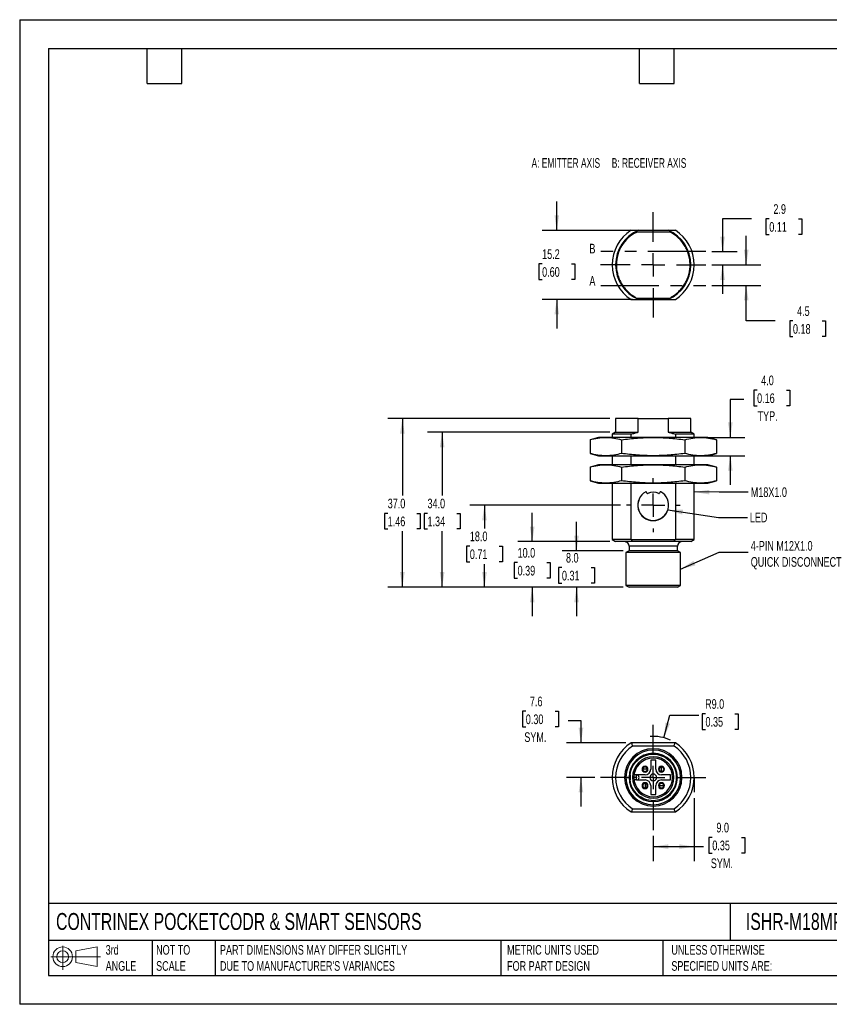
# Model space of a CAD drawing. Header units: millimetres. Extents: x 0 to 279, y 0 to 216.
# Tile 1 of 2: x 0 to 177, y 0 to 216. Entities that reach past the tile are written whole.
import ezdxf

# ---------------------------------------------------------------- set-up
doc = ezdxf.new("R2010")
doc.units = ezdxf.units.MM
doc.linetypes.add('CENTERX2', pattern=[20.32, 12.7, -2.54, 2.54, -2.54])
doc.layers.add('CENTER', color=40, linetype='CENTERX2')
doc.layers.add('DIMENSIONS', color=140, linetype='Continuous', lineweight=25)
doc.layers.add('TEXT', color=140, linetype='Continuous', lineweight=25)
doc.styles.add('SLDTEXTSTYLE0', font='TXT', dxfattribs={"width": 0.65})
doc.styles.add('SLDTEXTSTYLE1', font='TXT', dxfattribs={"width": 0.7})
doc.dimstyles.new('SLDDIMSTYLE0', dxfattribs={"dimtxt": 2.158008, "dimasz": 3.302, "dimexe": 0, "dimexo": 0.0625, "dimgap": 0.539502, "dimtad": 0, "dimtih": 1, "dimtoh": 1, "dimdec": 1, "dimrnd": 1e-09, "dimzin": 4, "dimdsep": 46, "dimtxsty": 'SLDTEXTSTYLE1', "dimsah": 1, "dimcen": 0.09, "dimadec": 0, "dimazin": 1, "dimtfac": 1, "dimtdec": 1, "dimtmove": 0, "dimatfit": 0, "dimfxl": 0, "dimfrac": 2, "dimtolj": 1, "dimtzin": 12, "dimarcsym": 0})
doc.dimstyles.new('SLDDIMSTYLE1', dxfattribs={"dimtxt": 2.158008, "dimasz": 3.302, "dimexe": 0, "dimexo": 0.0625, "dimgap": 0.539502, "dimtad": 0, "dimtih": 1, "dimtoh": 1, "dimdec": 1, "dimrnd": 1e-09, "dimzin": 4, "dimdsep": 46, "dimtxsty": 'SLDTEXTSTYLE1', "dimsah": 1, "dimcen": 0.09, "dimadec": 0, "dimazin": 1, "dimtfac": 1, "dimtdec": 1, "dimtofl": 0, "dimtmove": 0, "dimatfit": 3, "dimfxl": 0, "dimfrac": 2, "dimtolj": 1, "dimtzin": 12, "dimarcsym": 0})
doc.dimstyles.new('SLDDIMSTYLE2', dxfattribs={"dimtxt": 0.18, "dimasz": 3.302, "dimexe": 0, "dimexo": 0.0625, "dimgap": 0, "dimtad": 0, "dimtih": 1, "dimtoh": 1, "dimdec": 0, "dimrnd": 1e-09, "dimzin": 0, "dimdsep": 46, "dimtxsty": 'Standard', "dimsah": 1, "dimcen": 0.09, "dimadec": 0, "dimazin": 0, "dimtfac": 3.302, "dimtdec": 0, "dimtofl": 0, "dimtmove": 0, "dimatfit": 3, "dimfxl": 0, "dimfrac": 2, "dimtolj": 1, "dimtzin": 0, "dimarcsym": 0})
doc.dimstyles.new('SLDDIMSTYLE3', dxfattribs={"dimtxt": 2.158008, "dimasz": 3.302, "dimexe": 0, "dimexo": 0.0625, "dimgap": 0.539502, "dimtad": 0, "dimtih": 1, "dimtoh": 1, "dimdec": 1, "dimrnd": 1e-09, "dimzin": 12, "dimdsep": 46, "dimtxsty": 'SLDTEXTSTYLE1', "dimsah": 1, "dimcen": 0.09, "dimadec": 0, "dimazin": 3, "dimtfac": 1, "dimtdec": 1, "dimtmove": 0, "dimatfit": 0, "dimfxl": 0, "dimfrac": 2, "dimtolj": 1, "dimtzin": 12, "dimarcsym": 0})
doc.dimstyles.new('SLDDIMSTYLE4', dxfattribs={"dimtxt": 2.158008, "dimasz": 3.302, "dimexe": 0, "dimexo": 0.0625, "dimgap": 0.539502, "dimtad": 0, "dimtih": 1, "dimtoh": 1, "dimdec": 1, "dimrnd": 1e-09, "dimzin": 4, "dimdsep": 46, "dimtxsty": 'SLDTEXTSTYLE1', "dimsah": 1, "dimcen": 0, "dimadec": 0, "dimazin": 1, "dimtfac": 1, "dimtdec": 1, "dimtofl": 0, "dimtmove": 0, "dimatfit": 3, "dimfxl": 0, "dimfrac": 2, "dimtolj": 1, "dimtzin": 12, "dimarcsym": 0})

# ---------------------------------------------------------------- blocks, each defined once
blk = doc.blocks.new('Block11')
at = {"color": 7, "linetype": 'Continuous', "lineweight": 18}
for p, q in [((2.59, 5.31), (2.59, 0)), ((5.48, 4.17), (10.18, 5.03)), ((10.18, 5.03), (10.18, 0.73)), ((0, 2.88), (10.87, 2.88)), ((5.48, 1.6), (5.48, 4.17)), ((5.48, 1.6), (10.18, 0.73))]:
    blk.add_line(p, q, dxfattribs=at)
for radius in [2.15, 1.29]:
    blk.add_circle((2.59, 2.88), radius, dxfattribs=at)
blk = doc.blocks.new('Block12')
at = {"color": 7, "linetype": 'Continuous'}
blk.add_blockref('Block11', (0, 0), dxfattribs=at)
blk = doc.blocks.new('_D')
at = {"layer": 'DIMENSIONS'}
for p, q in [((122.08, 99.45), (122.08, 105.8)), ((132.33, 99.45), (118.91, 99.45)), ((118.88, 95.76), (118.15, 95.76)), ((118.15, 95.76), (118.15, 92.33)), ((125.29, 95.76), (126.01, 95.76)), ((126.01, 95.76), (126.01, 92.33)), ((118.15, 92.33), (118.88, 92.33)), ((132.33, 91.45), (118.91, 91.45)), ((122.08, 91.45), (122.08, 85.1)), ((126.01, 92.33), (125.29, 92.33))]:
    blk.add_line(p, q, dxfattribs=at)
for points in [[(122.08, 99.45), (122.59, 102.76), (121.57, 102.76)], [(122.08, 91.45), (121.57, 88.15), (122.59, 88.15)]]:
    blk.add_solid(points, dxfattribs=at)
at = {"layer": 'DIMENSIONS', "char_height": 2.117, "attachment_point": 1, "style": 'SLDTEXTSTYLE1'}
for s, insert in [('8.0', (119.77, 98.97)), ('0.31', (118.88, 95.06))]:
    blk.add_mtext(s, dxfattribs=dict(at, insert=insert))
blk = doc.blocks.new('_D_1')
at = {"layer": 'DIMENSIONS'}
for p, q in [((112.37, 101.45), (112.37, 107.8)), ((129.38, 101.45), (109.2, 101.45)), ((109.16, 96.85), (108.44, 96.85)), ((108.44, 96.85), (108.44, 93.42)), ((115.58, 96.85), (116.3, 96.85)), ((116.3, 96.85), (116.3, 93.42)), ((108.44, 93.42), (109.16, 93.42)), ((116.3, 93.42), (115.58, 93.42)), ((132.33, 91.45), (109.2, 91.45)), ((112.37, 91.45), (112.37, 85.1))]:
    blk.add_line(p, q, dxfattribs=at)
for points in [[(112.37, 101.45), (112.88, 104.76), (111.86, 104.76)], [(112.37, 91.45), (111.86, 88.15), (112.88, 88.15)]]:
    blk.add_solid(points, dxfattribs=at)
at = {"layer": 'DIMENSIONS', "char_height": 2.117, "attachment_point": 1, "style": 'SLDTEXTSTYLE1'}
for s, insert in [('10.0', (109.16, 100.06)), ('0.39', (109.16, 96.15))]:
    blk.add_mtext(s, dxfattribs=dict(at, insert=insert))
blk = doc.blocks.new('_D_2')
at = {"layer": 'DIMENSIONS'}
for p, q in [((131.73, 109.45), (98.72, 109.45)), ((101.9, 109.45), (101.9, 104.37)), ((98.69, 100.45), (97.96, 100.45)), ((97.96, 100.45), (97.96, 97.02)), ((105.1, 100.45), (105.83, 100.45)), ((105.83, 100.45), (105.83, 97.02)), ((97.96, 97.02), (98.69, 97.02)), ((101.9, 91.45), (101.9, 96.54)), ((105.83, 97.02), (105.1, 97.02)), ((132.33, 91.45), (98.72, 91.45))]:
    blk.add_line(p, q, dxfattribs=at)
for points in [[(101.9, 109.45), (101.39, 106.15), (102.4, 106.15)], [(101.9, 91.45), (102.4, 94.76), (101.39, 94.76)]]:
    blk.add_solid(points, dxfattribs=at)
at = {"layer": 'DIMENSIONS', "char_height": 2.117, "attachment_point": 1, "style": 'SLDTEXTSTYLE1'}
for s, insert in [('18.0', (98.69, 103.67)), ('0.71', (98.69, 99.75))]:
    blk.add_mtext(s, dxfattribs=dict(at, insert=insert))
blk = doc.blocks.new('_D_3')
at = {"layer": 'DIMENSIONS'}
for p, q in [((129.38, 125.45), (89.44, 125.45)), ((92.62, 125.45), (92.62, 111.57)), ((89.41, 107.66), (88.69, 107.66)), ((88.69, 107.66), (88.69, 104.23)), ((95.83, 107.66), (96.55, 107.66)), ((96.55, 107.66), (96.55, 104.23)), ((88.69, 104.23), (89.41, 104.23)), ((92.62, 91.45), (92.62, 103.74)), ((96.55, 104.23), (95.83, 104.23)), ((132.33, 91.45), (89.44, 91.45))]:
    blk.add_line(p, q, dxfattribs=at)
for points in [[(92.62, 125.45), (92.11, 122.15), (93.13, 122.15)], [(92.62, 91.45), (93.13, 94.76), (92.11, 94.76)]]:
    blk.add_solid(points, dxfattribs=at)
at = {"layer": 'DIMENSIONS', "char_height": 2.117, "attachment_point": 1, "style": 'SLDTEXTSTYLE1'}
for s, insert in [('34.0', (89.41, 110.87)), ('1.34', (89.41, 106.95))]:
    blk.add_mtext(s, dxfattribs=dict(at, insert=insert))
blk = doc.blocks.new('_D_4')
at = {"layer": 'DIMENSIONS'}
for p, q in [((129.38, 128.45), (80.72, 128.45)), ((83.9, 128.45), (83.9, 111.57)), ((80.69, 107.66), (79.96, 107.66)), ((79.96, 107.66), (79.96, 104.23)), ((87.1, 107.66), (87.83, 107.66)), ((87.83, 107.66), (87.83, 104.23)), ((79.96, 104.23), (80.69, 104.23)), ((83.9, 91.45), (83.9, 103.74)), ((87.83, 104.23), (87.1, 104.23)), ((132.33, 91.45), (80.72, 91.45))]:
    blk.add_line(p, q, dxfattribs=at)
for points in [[(83.9, 128.45), (83.39, 125.15), (84.4, 125.15)], [(83.9, 91.45), (84.4, 94.76), (83.39, 94.76)]]:
    blk.add_solid(points, dxfattribs=at)
at = {"layer": 'DIMENSIONS', "char_height": 2.117, "attachment_point": 1, "style": 'SLDTEXTSTYLE1'}
for s, insert in [('37.0', (80.69, 110.87)), ('1.46', (80.69, 106.95))]:
    blk.add_mtext(s, dxfattribs=dict(at, insert=insert))
blk = doc.blocks.new('_D_5')
at = {"layer": 'DIMENSIONS'}
for p, q in [((161.67, 134.67), (160.95, 134.67)), ((160.95, 134.67), (160.95, 131.24)), ((168.08, 134.67), (168.81, 134.67)), ((168.81, 134.67), (168.81, 131.24)), ((158.77, 132.65), (155.8, 132.65)), ((155.8, 132.65), (155.8, 124.29)), ((160.95, 131.24), (161.67, 131.24)), ((168.81, 131.24), (168.08, 131.24)), ((150.56, 124.29), (158.98, 124.29)), ((150.56, 120.29), (158.98, 120.29)), ((155.8, 120.29), (155.8, 113.94))]:
    blk.add_line(p, q, dxfattribs=at)
for points in [[(155.8, 124.29), (156.31, 127.6), (155.29, 127.6)], [(155.8, 120.29), (155.29, 116.99), (156.31, 116.99)]]:
    blk.add_solid(points, dxfattribs=at)
at = {"layer": 'DIMENSIONS', "char_height": 2.117, "attachment_point": 1, "style": 'SLDTEXTSTYLE1'}
for s, insert in [('4.0', (162.57, 137.88)), ('0.16', (161.67, 133.97)), ('TYP.', (161.77, 130.05))]:
    blk.add_mtext(s, dxfattribs=dict(at, insert=insert))
blk = doc.blocks.new('SW_CENTERMARKSYMBOL_0')
at = {"layer": 'CENTER', "color": 0}
for p, q in [((0, 5.08), (0, 5.895)), ((0, 0), (0, 2.54)), ((-5.08, 0), (-5.895, 0)), ((0, 0), (-2.54, 0)), ((0, 0), (0, -2.54)), ((0, 0), (2.54, 0)), ((5.08, 0), (5.895, 0)), ((0, -5.08), (0, -5.895))]:
    blk.add_line(p, q, dxfattribs=at)
blk = doc.blocks.new('_D_6')
at = {"layer": 'DIMENSIONS'}
for p, q in [((147.9, 45.22), (147.9, 31.41)), ((138.9, 36.94), (138.9, 31.41)), ((138.9, 34.58), (147.9, 34.58)), ((147.9, 34.58), (149.92, 34.58)), ((151.85, 36.6), (151.12, 36.6)), ((151.12, 36.6), (151.12, 33.17)), ((158.26, 36.6), (158.99, 36.6)), ((158.99, 36.6), (158.99, 33.17)), ((151.12, 33.17), (151.85, 33.17)), ((158.99, 33.17), (158.26, 33.17))]:
    blk.add_line(p, q, dxfattribs=at)
for points in [[(138.9, 34.58), (142.2, 34.07), (142.2, 35.09)], [(147.9, 34.58), (144.59, 35.09), (144.59, 34.07)]]:
    blk.add_solid(points, dxfattribs=at)
at = {"layer": 'DIMENSIONS', "char_height": 2.117, "attachment_point": 1, "style": 'SLDTEXTSTYLE1'}
for s, insert in [('9.0', (152.75, 39.81)), ('0.35', (151.85, 35.9)), ('SYM.', (151.52, 31.99))]:
    blk.add_mtext(s, dxfattribs=dict(at, insert=insert))
blk = doc.blocks.new('_D_7')
at = {"layer": 'DIMENSIONS'}
for p, q in [((110.96, 64.26), (110.24, 64.26)), ((110.24, 64.26), (110.24, 60.83)), ((117.38, 64.26), (118.1, 64.26)), ((118.1, 64.26), (118.1, 60.83)), ((110.24, 60.83), (110.96, 60.83)), ((118.1, 60.83), (117.38, 60.83)), ((120.27, 62.24), (123.05, 62.24)), ((123.05, 62.24), (123.05, 57.33)), ((132.86, 57.33), (119.88, 57.33)), ((126.09, 49.75), (119.88, 49.75)), ((123.05, 49.75), (123.05, 43.4))]:
    blk.add_line(p, q, dxfattribs=at)
for points in [[(123.05, 57.33), (123.56, 60.63), (122.54, 60.63)], [(123.05, 49.75), (122.54, 46.45), (123.56, 46.45)]]:
    blk.add_solid(points, dxfattribs=at)
at = {"layer": 'DIMENSIONS', "char_height": 2.117, "attachment_point": 1, "style": 'SLDTEXTSTYLE1'}
for s, insert in [('7.6', (111.86, 67.47)), ('0.30', (110.96, 63.56)), ('SYM.', (110.63, 59.65))]:
    blk.add_mtext(s, dxfattribs=dict(at, insert=insert))
blk = doc.blocks.new('_D_8')
at = {"layer": 'DIMENSIONS'}
for p, q in [((141.23, 58.45), (142.55, 63.39)), ((142.55, 63.39), (148.9, 63.39)), ((150.35, 63.7), (149.63, 63.7)), ((149.63, 63.7), (149.63, 60.27)), ((156.76, 63.7), (157.49, 63.7)), ((157.49, 63.7), (157.49, 60.27)), ((149.63, 60.27), (150.35, 60.27)), ((157.49, 60.27), (156.76, 60.27))]:
    blk.add_line(p, q, dxfattribs=at)
blk.add_arc((138.9, 49.75), 9, 65.3486, 94.4317, dxfattribs=at)
blk.add_solid([(141.23, 58.45), (142.57, 61.5), (141.59, 61.77)], dxfattribs=at)
at = {"layer": 'DIMENSIONS', "char_height": 2.117, "attachment_point": 1, "style": 'SLDTEXTSTYLE1'}
for s, insert in [('R9.0', (150.27, 66.91)), ('0.35', (150.35, 63))]:
    blk.add_mtext(s, dxfattribs=dict(at, insert=insert))
blk = doc.blocks.new('SW_CENTERMARKSYMBOL_1')
at = {"layer": 'CENTER', "color": 0}
for p, q in [((0, 5.08), (0, 11.54)), ((0, 0), (0, 2.54)), ((-5.08, 0), (-11.54, 0)), ((0, 0), (-2.54, 0)), ((0, 0), (0, -2.54)), ((0, 0), (2.54, 0)), ((5.08, 0), (11.54, 0)), ((0, -5.08), (0, -11.54))]:
    blk.add_line(p, q, dxfattribs=at)
blk = doc.blocks.new('_D_9')
at = {"layer": 'DIMENSIONS'}
for p, q in [((160.45, 172.22), (154.1, 172.22)), ((154.1, 172.22), (154.1, 165.04)), ((164.34, 172.22), (163.62, 172.22)), ((163.62, 172.22), (163.62, 168.79)), ((170.75, 172.22), (171.48, 172.22)), ((171.48, 172.22), (171.48, 168.79)), ((163.62, 168.79), (164.34, 168.79)), ((171.48, 168.79), (170.75, 168.79)), ((151.72, 165.04), (157.28, 165.04)), ((151.71, 162.14), (157.28, 162.14)), ((154.1, 162.14), (154.1, 155.79))]:
    blk.add_line(p, q, dxfattribs=at)
for points in [[(154.1, 165.04), (154.61, 168.34), (153.59, 168.34)], [(154.1, 162.14), (153.59, 158.84), (154.61, 158.84)]]:
    blk.add_solid(points, dxfattribs=at)
at = {"layer": 'DIMENSIONS', "char_height": 2.117, "attachment_point": 1, "style": 'SLDTEXTSTYLE1'}
for s, insert in [('2.9', (165.24, 175.44)), ('0.11', (164.34, 171.52))]:
    blk.add_mtext(s, dxfattribs=dict(at, insert=insert))
blk = doc.blocks.new('_D_10')
at = {"layer": 'DIMENSIONS'}
for p, q in [((159.29, 162.14), (159.29, 168.49)), ((151.71, 162.14), (162.47, 162.14)), ((151.72, 157.64), (162.47, 157.64)), ((159.29, 149.85), (159.29, 157.64)), ((165.64, 149.85), (159.29, 149.85)), ((169.53, 149.85), (168.81, 149.85)), ((168.81, 149.85), (168.81, 146.42)), ((175.94, 149.85), (176.67, 149.85)), ((176.67, 149.85), (176.67, 146.42)), ((168.81, 146.42), (169.53, 146.42)), ((176.67, 146.42), (175.94, 146.42))]:
    blk.add_line(p, q, dxfattribs=at)
for points in [[(159.29, 162.14), (159.8, 165.44), (158.78, 165.44)], [(159.29, 157.64), (158.78, 154.34), (159.8, 154.34)]]:
    blk.add_solid(points, dxfattribs=at)
at = {"layer": 'DIMENSIONS', "char_height": 2.117, "attachment_point": 1, "style": 'SLDTEXTSTYLE1'}
for s, insert in [('4.5', (170.43, 153.06)), ('0.18', (169.53, 149.15))]:
    blk.add_mtext(s, dxfattribs=dict(at, insert=insert))
blk = doc.blocks.new('_D_11')
at = {"layer": 'DIMENSIONS'}
for p, q in [((117.75, 169.71), (117.75, 176.06)), ((134.36, 169.71), (114.57, 169.71)), ((114.54, 162.34), (113.82, 162.34)), ((113.82, 162.34), (113.82, 158.91)), ((120.95, 162.34), (121.68, 162.34)), ((121.68, 162.34), (121.68, 158.91)), ((113.82, 158.91), (114.54, 158.91)), ((121.68, 158.91), (120.95, 158.91)), ((134.36, 154.56), (114.57, 154.56)), ((117.75, 154.56), (117.75, 148.21))]:
    blk.add_line(p, q, dxfattribs=at)
for points in [[(117.75, 169.71), (118.26, 173.02), (117.24, 173.02)], [(117.75, 154.56), (117.24, 151.26), (118.26, 151.26)]]:
    blk.add_solid(points, dxfattribs=at)
at = {"layer": 'DIMENSIONS', "char_height": 2.117, "attachment_point": 1, "style": 'SLDTEXTSTYLE1'}
for s, insert in [('15.2', (114.54, 165.56)), ('0.60', (114.54, 161.64))]:
    blk.add_mtext(s, dxfattribs=dict(at, insert=insert))
blk = doc.blocks.new('SW_CENTERMARKSYMBOL_2')
at = {"layer": 'CENTER', "color": 0}
for p, q in [((0, 5.08), (0, 11.54)), ((0, 0), (0, 2.54)), ((-5.08, 0), (-11.54, 0)), ((0, 0), (-2.54, 0)), ((0, 0), (0, -2.54)), ((0, 0), (2.54, 0)), ((5.08, 0), (11.54, 0)), ((0, -5.08), (0, -11.54))]:
    blk.add_line(p, q, dxfattribs=at)

msp = doc.modelspace()

# ---------------------------------------------------------------- linework, layer by layer
at = {"color": 7, "linetype": 'Continuous'}
for p, q in [((0, 215.9), (0, 0)), ((0, 215.9), (279.4, 215.9)), ((279.4, 0), (0, 0))]:
    msp.add_line(p, q, dxfattribs=at)
for p, q in [((142.59, 169.33), (135.22, 169.33)), ((142.16, 169.71), (135.63, 169.71)), ((135.26, 154.84), (142.53, 154.84)), ((135.63, 154.56), (142.16, 154.56)), ((130.65, 128.45), (130.65, 125.45)), ((135.63, 128.45), (130.65, 128.45)), ((135.63, 125.45), (135.63, 128.45)), ((135.63, 128.45), (142.16, 128.45)), ((142.16, 128.45), (142.16, 125.45)), ((147.15, 128.45), (142.16, 128.45)), ((147.15, 125.45), (147.15, 128.45)), ((130.65, 125.45), (129.9, 125.02)), ((130.65, 125.45), (135.63, 125.45)), ((142.16, 125.45), (147.15, 125.45)), ((147.9, 125.02), (147.15, 125.45)), ((126.9, 124.29), (125.04, 123.8)), ((125.04, 123.8), (125.04, 120.79)), ((128.5, 124.29), (126.9, 124.29)), ((138.9, 124.29), (128.5, 124.29)), ((129.9, 125.02), (129.9, 124.29)), ((134.04, 125.02), (129.9, 125.02)), ((131.97, 123.8), (131.97, 120.79)), ((134.04, 124.29), (134.04, 125.02)), ((149.29, 124.29), (138.9, 124.29)), ((143.76, 125.02), (143.76, 124.29)), ((147.9, 125.02), (143.76, 125.02)), ((145.82, 123.8), (145.82, 120.79)), ((147.9, 124.29), (147.9, 125.02)), ((150.9, 124.29), (149.29, 124.29)), ((152.75, 123.8), (150.9, 124.29)), ((152.75, 123.8), (152.75, 120.79)), ((125.04, 120.79), (126.9, 120.29)), ((126.9, 120.29), (128.5, 120.29)), ((128.5, 120.29), (138.9, 120.29)), ((129.9, 120.29), (129.9, 118.29)), ((134.04, 118.29), (134.04, 120.29)), ((136.4, 120.29), (136.4, 120.25)), ((136.4, 120.25), (141.4, 120.25)), ((138.9, 120.29), (149.29, 120.29)), ((141.4, 120.25), (141.4, 120.29)), ((143.76, 120.29), (143.76, 118.29)), ((147.9, 118.29), (147.9, 120.29)), ((149.29, 120.29), (150.9, 120.29)), ((150.9, 120.29), (152.75, 120.79)), ((126.9, 118.29), (125.04, 117.8)), ((125.04, 117.8), (125.04, 114.79)), ((128.5, 118.29), (126.9, 118.29)), ((138.9, 118.29), (128.5, 118.29)), ((131.97, 117.8), (131.97, 114.79)), ((149.29, 118.29), (138.9, 118.29)), ((145.82, 117.8), (145.82, 114.79)), ((150.9, 118.29), (149.29, 118.29)), ((152.75, 117.8), (150.9, 118.29)), ((152.75, 117.8), (152.75, 114.79)), ((125.04, 114.79), (126.9, 114.29)), ((150.9, 114.29), (152.75, 114.79)), ((126.9, 114.29), (128.5, 114.29)), ((128.5, 114.29), (138.9, 114.29)), ((129.9, 114.29), (129.9, 101.89)), ((134.04, 101.89), (134.04, 114.29)), ((137.52, 112.06), (137.37, 112.35)), ((137.53, 112.07), (137.38, 112.36)), ((138.9, 114.29), (149.29, 114.29)), ((140.41, 112.36), (140.26, 112.07)), ((140.42, 112.35), (140.27, 112.06)), ((143.76, 114.29), (143.76, 101.89)), ((147.9, 101.89), (147.9, 114.29)), ((149.29, 114.29), (150.9, 114.29)), ((129.9, 101.89), (130.65, 101.45)), ((134.04, 101.89), (129.9, 101.89)), ((143.66, 101.86), (134.13, 101.86)), ((147.9, 101.89), (143.76, 101.89)), ((147.15, 101.45), (147.9, 101.89)), ((134.34, 101.45), (130.65, 101.45)), ((133.6, 99.45), (132.9, 99.05)), ((144.2, 100.45), (133.6, 100.45)), ((133.6, 100.45), (133.6, 99.45)), ((144.2, 99.45), (133.6, 99.45)), ((143.46, 101.45), (134.34, 101.45)), ((147.15, 101.45), (143.46, 101.45)), ((144.2, 99.45), (144.2, 100.45)), ((144.9, 99.05), (144.2, 99.45)), ((144.9, 99.05), (132.9, 99.05)), ((132.9, 99.05), (132.9, 91.86)), ((144.9, 91.86), (144.9, 99.05)), ((144.9, 91.86), (132.9, 91.86)), ((132.9, 91.86), (133.6, 91.45)), ((144.2, 91.45), (133.6, 91.45)), ((144.2, 91.45), (144.9, 91.86)), ((143.66, 57.33), (134.13, 57.33)), ((143.46, 56.63), (134.34, 56.63)), ((139.45, 53.5), (138.35, 53.5)), ((138.35, 53.5), (138.35, 51.55)), ((139.45, 51.55), (139.45, 53.5)), ((140.7, 51.05), (140.7, 52.05)), ((132.9, 49.75), (132.6, 49.75)), ((132.9, 49.75), (133.6, 49.75)), ((133.88, 49.2), (133.88, 50.31)), ((134.65, 49.75), (134.35, 49.75)), ((134.65, 49.8), (135.25, 49.8)), ((135.25, 49.7), (134.65, 49.7)), ((135.25, 50.3), (134.68, 50.3)), ((135.25, 49.8), (135.25, 50.3)), ((137.1, 50.3), (135.25, 50.3)), ((135.25, 49.2), (135.25, 49.7)), ((137.6, 51.55), (136.6, 51.55)), ((142.65, 50.3), (140.7, 50.3)), ((142.65, 49.2), (142.65, 50.3)), ((143.45, 49.75), (143.15, 49.75)), ((143.92, 50.31), (143.92, 49.2)), ((144.2, 49.75), (144.9, 49.75)), ((145.2, 49.75), (144.9, 49.75)), ((135.25, 49.2), (134.68, 49.2)), ((135.25, 49.2), (137.1, 49.2)), ((137.1, 48.45), (137.1, 47.45)), ((138.35, 47.95), (138.35, 46)), ((139.45, 46), (139.45, 47.95)), ((140.2, 47.95), (141.2, 47.95)), ((140.7, 49.2), (142.65, 49.2)), ((138.35, 46), (139.45, 46)), ((134.13, 42.18), (143.66, 42.18)), ((134.34, 42.88), (143.46, 42.88))]:
    msp.add_line(p, q)
for centre, radius, start, end in [((138.9, 162.14), 9, 122.6835, 237.3165), ((138.9, 162.14), 8.25, 113.3383, 246.6617), ((138.9, 162.14), 8.25, 293.3383, 66.6617), ((138.9, 162.14), 9, 302.6835, 57.3165), ((138.9, 109.45), 3.38, 119.2498, 60.7502), ((138.9, 109.45), 3.36, 119.2498, 60.7502), ((137.3, 112.31), 0.1, 27.5, 119.2498), ((137.3, 112.31), 0.08, 27.5, 119.2498), ((138.9, 109.45), 2.85, 64.4426, 115.5574), ((138.9, 109.45), 2.83, 64.4426, 115.5574), ((140.5, 112.31), 0.1, 60.7502, 152.5), ((140.5, 112.31), 0.08, 60.7502, 152.5), ((137.62, 112.12), 0.12, 207.5, 295.5574), ((137.62, 112.12), 0.1, 207.5, 295.5574), ((140.17, 112.12), 0.12, 244.4426, 332.5), ((140.17, 112.12), 0.1, 244.4426, 332.5), ((132.6, 100.45), 1, 0, 90), ((145.2, 100.45), 1, 90, 180), ((138.9, 49.75), 9, 122.6835, 237.3165), ((138.9, 49.75), 8.25, 123.5573, 236.4427), ((138.9, 49.75), 8.25, 303.5573, 56.4427), ((138.9, 49.75), 9, 302.6835, 57.3165), ((138.9, 49.75), 6.3, 360, 180), ((138.9, 49.75), 6, 0, 180), ((138.9, 49.75), 5.3, 0, 180), ((138.9, 49.75), 4.55, 0, 180), ((138.9, 49.75), 4.25, 0, 180), ((137.1, 51.55), 0.5, 360, 180), ((140.7, 51.55), 0.5, 90, 270), ((140.7, 51.55), 0.5, 270, 90), ((138.9, 49.75), 6.3, 180, 360), ((138.9, 49.75), 6, 180, 0), ((138.9, 49.75), 5.3, 180, 0), ((138.9, 49.75), 4.55, 180, 0), ((138.9, 49.75), 4.25, 180, 0), ((135.25, 49.75), 0.55, 270, 90), ((135.25, 49.75), 0.05, 270, 90), ((137.1, 51.55), 0.5, 180, 360), ((137.1, 51.55), 1.25, 270, 0), ((138.9, 49.75), 0.75, 0, 180), ((138.9, 49.75), 0.75, 180, 0), ((140.7, 51.55), 1.25, 180, 270), ((137.1, 47.95), 0.5, 90, 270), ((137.1, 47.95), 1.25, 0, 90), ((137.1, 47.95), 0.5, 270, 90), ((140.7, 47.95), 1.25, 90, 180), ((140.7, 47.95), 0.5, 360, 180), ((140.7, 47.95), 0.5, 180, 360)]:
    msp.add_arc(centre, radius, start, end)
for points, knots in [([(135.22, 169.27), (134.55, 168.99), (133.95, 168.57), (132.87, 167.57), (132.4, 167), (131.63, 165.75), (131.33, 165.08), (130.93, 163.66), (130.82, 162.94), (130.81, 161.83), (130.83, 161.47), (130.93, 160.74), (131, 160.38), (131.19, 159.67), (131.31, 159.32), (131.6, 158.65), (131.76, 158.32), (132.14, 157.69), (132.35, 157.39), (132.8, 156.82), (133.05, 156.55), (133.58, 156.04), (133.87, 155.8), (134.46, 155.37), (134.77, 155.18), (135.09, 155.01)], [0, 0, 0, 0, 0.125, 0.125, 0.25, 0.25, 0.375, 0.375, 0.5, 0.5, 0.5625, 0.5625, 0.625, 0.625, 0.6875, 0.6875, 0.75, 0.75, 0.8125, 0.8125, 0.875, 0.875, 0.9375, 0.9375, 1, 1, 1, 1]), ([(135.63, 169.71), (135.5, 169.71), (135.23, 169.71), (134.84, 169.71), (134.44, 169.71), (134.17, 169.71), (134.04, 169.71)], [0, 0, 0, 0, 0.243607, 0.491074, 0.74302, 1, 1, 1, 1]), ([(143.76, 169.71), (143.62, 169.71), (143.35, 169.71), (142.95, 169.71), (142.56, 169.71), (142.29, 169.71), (142.16, 169.71)], [0, 0, 0, 0, 0.2569802, 0.5089263, 0.7563926, 1, 1, 1, 1]), ([(142.7, 155.01), (143.02, 155.18), (143.33, 155.37), (143.93, 155.8), (144.21, 156.04), (144.74, 156.55), (144.99, 156.82), (145.44, 157.39), (145.65, 157.69), (146.03, 158.32), (146.19, 158.65), (146.48, 159.32), (146.6, 159.67), (146.79, 160.38), (146.86, 160.74), (146.96, 161.47), (146.98, 161.83), (146.97, 162.57), (146.95, 162.93), (146.84, 163.66), (146.76, 164.02), (146.56, 164.73), (146.44, 165.07), (146.14, 165.74), (145.97, 166.06), (145.39, 167), (144.93, 167.57), (143.84, 168.57), (143.24, 168.99), (142.59, 169.33)], [0, 0, 0, 0, 0.0625, 0.0625, 0.125, 0.125, 0.1875, 0.1875, 0.25, 0.25, 0.3125, 0.3125, 0.375, 0.375, 0.4375, 0.4375, 0.5, 0.5, 0.5625, 0.5625, 0.625, 0.625, 0.6875, 0.6875, 0.75, 0.75, 0.875, 0.875, 1, 1, 1, 1]), ([(134.04, 154.56), (134.17, 154.56), (134.44, 154.56), (134.84, 154.56), (135.23, 154.56), (135.5, 154.56), (135.63, 154.56)], [0, 0, 0, 0, 0.25698, 0.508926, 0.756393, 1, 1, 1, 1]), ([(142.16, 154.56), (142.29, 154.56), (142.56, 154.56), (142.95, 154.56), (143.35, 154.56), (143.62, 154.56), (143.76, 154.56)], [0, 0, 0, 0, 0.243607, 0.491074, 0.74302, 1, 1, 1, 1]), ([(134.04, 125.02), (134.17, 125.06), (134.44, 125.14), (134.84, 125.26), (135.23, 125.36), (135.5, 125.42), (135.63, 125.45)], [0, 0, 0, 0, 0.25698, 0.508926, 0.756393, 1, 1, 1, 1]), ([(142.16, 125.45), (142.29, 125.42), (142.56, 125.36), (142.95, 125.26), (143.35, 125.14), (143.62, 125.06), (143.76, 125.02)], [0, 0, 0, 0, 0.243607, 0.491074, 0.74302, 1, 1, 1, 1]), ([(125.04, 123.8), (125.61, 123.95), (126.19, 124.08), (127.34, 124.25), (127.92, 124.29), (128.5, 124.29)], [0, 0, 0, 0, 0.5, 0.5, 1, 1, 1, 1]), ([(128.5, 124.29), (129.08, 124.29), (129.66, 124.25), (130.82, 124.08), (131.39, 123.95), (131.97, 123.8)], [0, 0, 0, 0, 0.5, 0.5, 1, 1, 1, 1]), ([(131.97, 123.8), (133.12, 123.95), (134.27, 124.08), (136.58, 124.25), (137.74, 124.29), (138.9, 124.29)], [0, 0, 0, 0, 0.5, 0.5, 1, 1, 1, 1]), ([(138.9, 124.29), (140.06, 124.29), (141.21, 124.25), (143.52, 124.08), (144.67, 123.95), (145.82, 123.8)], [0, 0, 0, 0, 0.5, 0.5, 1, 1, 1, 1]), ([(145.82, 123.8), (146.4, 123.95), (146.97, 124.08), (148.13, 124.25), (148.71, 124.29), (149.29, 124.29)], [0, 0, 0, 0, 0.5, 0.5, 1, 1, 1, 1]), ([(149.29, 124.29), (149.87, 124.29), (150.45, 124.25), (151.6, 124.08), (152.18, 123.95), (152.75, 123.8)], [0, 0, 0, 0, 0.5, 0.5, 1, 1, 1, 1]), ([(128.5, 120.29), (127.92, 120.29), (127.34, 120.34), (126.19, 120.51), (125.61, 120.64), (125.04, 120.79)], [0, 0, 0, 0, 0.5, 0.5, 1, 1, 1, 1]), ([(131.97, 120.79), (131.39, 120.64), (130.82, 120.51), (129.66, 120.34), (129.08, 120.29), (128.5, 120.29)], [0, 0, 0, 0, 0.5, 0.5, 1, 1, 1, 1]), ([(138.9, 120.29), (137.74, 120.29), (136.58, 120.34), (134.27, 120.51), (133.12, 120.64), (131.97, 120.79)], [0, 0, 0, 0, 0.5, 0.5, 1, 1, 1, 1]), ([(145.82, 120.79), (144.67, 120.64), (143.52, 120.51), (141.21, 120.34), (140.06, 120.29), (138.9, 120.29)], [0, 0, 0, 0, 0.5, 0.5, 1, 1, 1, 1]), ([(149.29, 120.29), (148.71, 120.29), (148.13, 120.34), (146.97, 120.51), (146.4, 120.64), (145.82, 120.79)], [0, 0, 0, 0, 0.5, 0.5, 1, 1, 1, 1]), ([(152.75, 120.79), (152.18, 120.64), (151.6, 120.51), (150.45, 120.34), (149.87, 120.29), (149.29, 120.29)], [0, 0, 0, 0, 0.5, 0.5, 1, 1, 1, 1]), ([(125.04, 117.8), (125.61, 117.95), (126.19, 118.08), (127.34, 118.25), (127.92, 118.29), (128.5, 118.29)], [0, 0, 0, 0, 0.5, 0.5, 1, 1, 1, 1]), ([(128.5, 118.29), (129.08, 118.29), (129.66, 118.25), (130.82, 118.08), (131.39, 117.95), (131.97, 117.8)], [0, 0, 0, 0, 0.5, 0.5, 1, 1, 1, 1]), ([(131.97, 117.8), (133.12, 117.95), (134.27, 118.08), (136.58, 118.25), (137.74, 118.29), (138.9, 118.29)], [0, 0, 0, 0, 0.5, 0.5, 1, 1, 1, 1]), ([(138.9, 118.29), (140.06, 118.29), (141.21, 118.25), (143.52, 118.08), (144.67, 117.95), (145.82, 117.8)], [0, 0, 0, 0, 0.5, 0.5, 1, 1, 1, 1]), ([(145.82, 117.8), (146.4, 117.95), (146.97, 118.08), (148.13, 118.25), (148.71, 118.29), (149.29, 118.29)], [0, 0, 0, 0, 0.5, 0.5, 1, 1, 1, 1]), ([(149.29, 118.29), (149.87, 118.29), (150.45, 118.25), (151.6, 118.08), (152.18, 117.95), (152.75, 117.8)], [0, 0, 0, 0, 0.5, 0.5, 1, 1, 1, 1]), ([(128.5, 114.29), (127.92, 114.29), (127.34, 114.34), (126.19, 114.51), (125.61, 114.64), (125.04, 114.79)], [0, 0, 0, 0, 0.5, 0.5, 1, 1, 1, 1]), ([(131.97, 114.79), (131.39, 114.64), (130.82, 114.51), (129.66, 114.34), (129.08, 114.29), (128.5, 114.29)], [0, 0, 0, 0, 0.5, 0.5, 1, 1, 1, 1]), ([(138.9, 114.29), (137.74, 114.29), (136.58, 114.34), (134.27, 114.51), (133.12, 114.64), (131.97, 114.79)], [0, 0, 0, 0, 0.5, 0.5, 1, 1, 1, 1]), ([(145.82, 114.79), (144.67, 114.64), (143.52, 114.51), (141.21, 114.34), (140.06, 114.29), (138.9, 114.29)], [0, 0, 0, 0, 0.5, 0.5, 1, 1, 1, 1]), ([(149.29, 114.29), (148.71, 114.29), (148.13, 114.34), (146.97, 114.51), (146.4, 114.64), (145.82, 114.79)], [0, 0, 0, 0, 0.5, 0.5, 1, 1, 1, 1]), ([(152.75, 114.79), (152.18, 114.64), (151.6, 114.51), (150.45, 114.34), (149.87, 114.29), (149.29, 114.29)], [0, 0, 0, 0, 0.5, 0.5, 1, 1, 1, 1]), ([(133.85, 50.31), (133.89, 50.93), (134.08, 51.53), (134.64, 52.64), (135.03, 53.14), (135.95, 53.97), (136.49, 54.29), (137.65, 54.74), (138.27, 54.85), (139.52, 54.85), (140.14, 54.74), (141.3, 54.29), (141.84, 53.97), (142.76, 53.14), (143.15, 52.64), (143.72, 51.53), (143.9, 50.93), (143.94, 50.31)], [0, 0, 0, 0, 0.125, 0.125, 0.25, 0.25, 0.375, 0.375, 0.5, 0.5, 0.625, 0.625, 0.75, 0.75, 0.875, 0.875, 1, 1, 1, 1]), ([(137.75, 51.55), (137.75, 51.73), (137.68, 51.89), (137.43, 52.13), (137.27, 52.2), (136.92, 52.2), (136.76, 52.13), (136.51, 51.89), (136.45, 51.73), (136.45, 51.55)], [0, 0, 0, 0, 0.25, 0.25, 0.5, 0.5, 0.75, 0.75, 1, 1, 1, 1]), ([(140.7, 52.2), (140.52, 52.2), (140.36, 52.13), (140.11, 51.89), (140.05, 51.73), (140.05, 51.38), (140.11, 51.22), (140.36, 50.97), (140.52, 50.9), (140.7, 50.9)], [0, 0, 0, 0, 0.25, 0.25, 0.5, 0.5, 0.75, 0.75, 1, 1, 1, 1]), ([(140.7, 50.9), (140.87, 50.9), (141.03, 50.97), (141.28, 51.22), (141.35, 51.38), (141.35, 51.73), (141.28, 51.89), (141.03, 52.13), (140.87, 52.2), (140.7, 52.2)], [0, 0, 0, 0, 0.25, 0.25, 0.5, 0.5, 0.75, 0.75, 1, 1, 1, 1]), ([(136.45, 51.55), (136.45, 51.38), (136.51, 51.22), (136.76, 50.97), (136.92, 50.9), (137.27, 50.9), (137.43, 50.97), (137.68, 51.22), (137.75, 51.38), (137.75, 51.55)], [0, 0, 0, 0, 0.25, 0.25, 0.5, 0.5, 0.75, 0.75, 1, 1, 1, 1]), ([(143.94, 49.2), (143.9, 48.58), (143.72, 47.97), (143.15, 46.87), (142.76, 46.37), (141.84, 45.54), (141.3, 45.21), (140.14, 44.77), (139.52, 44.65), (138.27, 44.65), (137.65, 44.77), (136.49, 45.21), (135.95, 45.54), (135.03, 46.37), (134.64, 46.87), (134.08, 47.97), (133.89, 48.58), (133.85, 49.2)], [0, 0, 0, 0, 0.125, 0.125, 0.25, 0.25, 0.375, 0.375, 0.5, 0.5, 0.625, 0.625, 0.75, 0.75, 0.875, 0.875, 1, 1, 1, 1]), ([(137.1, 48.6), (136.92, 48.6), (136.76, 48.53), (136.51, 48.29), (136.45, 48.13), (136.45, 47.78), (136.51, 47.62), (136.76, 47.37), (136.92, 47.3), (137.1, 47.3)], [0, 0, 0, 0, 0.25, 0.25, 0.5, 0.5, 0.75, 0.75, 1, 1, 1, 1]), ([(137.1, 47.3), (137.27, 47.3), (137.43, 47.37), (137.68, 47.62), (137.75, 47.78), (137.75, 48.13), (137.68, 48.29), (137.43, 48.53), (137.27, 48.6), (137.1, 48.6)], [0, 0, 0, 0, 0.25, 0.25, 0.5, 0.5, 0.75, 0.75, 1, 1, 1, 1]), ([(141.35, 47.95), (141.35, 48.13), (141.28, 48.29), (141.03, 48.53), (140.87, 48.6), (140.52, 48.6), (140.36, 48.53), (140.11, 48.29), (140.05, 48.13), (140.05, 47.95)], [0, 0, 0, 0, 0.25, 0.25, 0.5, 0.5, 0.75, 0.75, 1, 1, 1, 1]), ([(140.05, 47.95), (140.05, 47.78), (140.11, 47.62), (140.36, 47.37), (140.52, 47.3), (140.87, 47.3), (141.03, 47.37), (141.28, 47.62), (141.35, 47.78), (141.35, 47.95)], [0, 0, 0, 0, 0.25, 0.25, 0.5, 0.5, 0.75, 0.75, 1, 1, 1, 1])]:
    msp.add_open_spline(points, degree=3, knots=knots)
for points in [[(134.13, 101.86), (134.1, 101.87), (134.07, 101.88), (134.04, 101.89)], [(134.13, 101.86), (134.2, 101.72), (134.27, 101.59), (134.34, 101.45)], [(143.46, 101.45), (143.52, 101.59), (143.59, 101.72), (143.66, 101.86)], [(143.76, 101.89), (143.72, 101.88), (143.69, 101.87), (143.66, 101.86)], [(134.13, 57.33), (134.1, 57.33), (134.07, 57.33), (134.04, 57.33)], [(134.13, 57.33), (134.2, 57.09), (134.27, 56.86), (134.34, 56.63)], [(143.46, 56.63), (143.52, 56.86), (143.59, 57.09), (143.66, 57.33)], [(143.76, 57.33), (143.72, 57.33), (143.69, 57.33), (143.66, 57.33)], [(134.04, 42.18), (134.07, 42.18), (134.1, 42.18), (134.13, 42.18)], [(134.34, 42.88), (134.27, 42.65), (134.2, 42.42), (134.13, 42.18)], [(143.46, 42.88), (143.52, 42.65), (143.59, 42.42), (143.66, 42.18)], [(143.66, 42.18), (143.69, 42.18), (143.72, 42.18), (143.76, 42.18)]]:
    msp.add_open_spline(points, degree=3)
at = {"layer": 'CENTER'}
for p, q in [((150.45, 165.04), (127.43, 165.04)), ((127.43, 157.64), (150.45, 157.64))]:
    msp.add_line(p, q, dxfattribs=at)
at = {"layer": 'DIMENSIONS'}
msp.add_line((147.9, 49.75), (147.9, 46.49), dxfattribs=at)
at = {"layer": 'DIMENSIONS', "flags": 128}
msp.add_lwpolyline([(159.72, 112.28), (153.37, 112.28), (147.9, 112.34)], dxfattribs=at)
at = {"layer": 'DIMENSIONS'}
msp.add_solid([(147.9, 112.34), (151.19, 111.8), (151.2, 112.81)], dxfattribs=at)
at = {"layer": 'TEXT'}
for p, q in [((6.35, 209.55), (273.05, 209.55)), ((6.35, 209.55), (6.35, 6.35)), ((27.94, 201.93), (27.94, 209.55)), ((35.56, 201.93), (35.56, 209.55)), ((135.89, 201.93), (135.89, 209.55)), ((143.51, 201.93), (143.51, 209.55)), ((27.94, 201.93), (35.56, 201.93)), ((135.89, 201.93), (143.51, 201.93)), ((273.05, 22.13), (6.35, 22.13)), ((155.76, 22.13), (155.76, 13.97)), ((273.05, 13.97), (6.35, 13.97)), ((29.04, 13.97), (29.04, 6.35)), ((42.84, 13.97), (42.84, 6.35)), ((105.48, 13.97), (105.48, 6.35)), ((141, 13.97), (141, 6.35)), ((6.35, 6.35), (273.05, 6.35))]:
    msp.add_line(p, q, dxfattribs=at)

# ---------------------------------------------------------------- block references
at = {"layer": 'CENTER'}
for name, p in [('SW_CENTERMARKSYMBOL_2', (138.9, 162.14)), ('SW_CENTERMARKSYMBOL_0', (138.9, 109.45)), ('SW_CENTERMARKSYMBOL_1', (138.9, 49.75))]:
    msp.add_blockref(name, p, dxfattribs=at)
at = {"layer": 'TEXT'}
msp.add_blockref('Block12', (6.84, 7.55), dxfattribs=at)

# ---------------------------------------------------------------- texts
at = {"layer": 'DIMENSIONS', "attachment_point": 1}
for s, insert, char_height, style in [('A: EMITTER AXIS     B: RECEIVER AXIS', (112.22, 185.54), 2.1167, 'SLDTEXTSTYLE0'), ('B', (124.9, 166.76), 2.12, 'SLDTEXTSTYLE1'), ('A', (124.9, 159.69), 2.12, 'SLDTEXTSTYLE1'), ('M18X1.0', (160.28, 113.36), 2.117, 'SLDTEXTSTYLE1'), ('LED', (160.08, 107.81), 2.117, 'SLDTEXTSTYLE1'), ('4-PIN M12X1.0^JQUICK DISCONNECT', (160.28, 101.59), 2.1167, 'SLDTEXTSTYLE1')]:
    msp.add_mtext(s, dxfattribs=dict(at, insert=insert, char_height=char_height, style=style))
at = {"layer": 'TEXT', "attachment_point": 1, "style": 'SLDTEXTSTYLE1'}
for s, insert, char_height in [('CONTRINEX POCKETCODR & SMART SENSORS', (7.97, 20.02), 3.7042), ('ISHR-M18MP-NMS-A0', (159.21, 20.02), 3.7042), ('3rd^JANGLE', (18.85, 13), 2.117), ('NOT TO^JSCALE', (29.91, 13), 2.1167), ("PART DIMENSIONS MAY DIFFER SLIGHTLY ^JDUE TO MANUFACTURER'S VARIANCES", (43.91, 13), 2.1167), ('METRIC UNITS USED ^JFOR PART DESIGN', (106.85, 13), 2.1167), ('UNLESS OTHERWISE ^JSPECIFIED UNITS ARE:', (142.87, 13), 2.1167)]:
    msp.add_mtext(s, dxfattribs=dict(at, insert=insert, char_height=char_height))

# ---------------------------------------------------------------- dimensions: what is measured, and where the dimension line sits
at = {"layer": 'DIMENSIONS'}
for base, p1, p2, dimstyle, picture, middle in [((117.74715126, 154.5642928), (135.62741995, 169.7142928), (135.62741995, 154.5642928), 'SLDDIMSTYLE3', '_D_11', (117.74715126, 162.34365344)), ((154.1, 162.14), (150.45, 165.04), (150.44, 162.14), 'SLDDIMSTYLE3', '_D_9', (154.1, 172.22)), ((159.29, 157.64), (150.44, 162.14), (150.45, 157.64), 'SLDDIMSTYLE3', '_D_10', (159.29, 149.85)), ((83.9, 128.45), (133.6, 91.45), (130.65, 128.45), 'SLDDIMSTYLE1', '_D_4', (83.9, 107.66)), ((92.62, 125.45), (133.6, 91.45), (130.65, 125.45), 'SLDDIMSTYLE1', '_D_3', (92.62, 107.66)), ((101.9, 109.45), (133.6, 91.45), (133, 109.45), 'SLDDIMSTYLE1', '_D_2', (101.9, 100.45)), ((112.37, 101.45), (133.6, 91.45), (130.65, 101.45), 'SLDDIMSTYLE0', '_D_1', (112.37, 96.85)), ((122.08, 99.45), (133.6, 91.45), (133.6, 99.45), 'SLDDIMSTYLE0', '_D', (122.08, 95.76))]:
    dim = msp.add_linear_dim(base=base, p1=p1, p2=p2, angle=90, dimstyle=dimstyle, dxfattribs=at)
    dim.commit()
    dim.dimension.update_dxf_attribs({"geometry": picture, "text_midpoint": middle, "dimtype": 160})
for base, p1, p2, text, dimstyle, picture, middle in [((155.8, 124.29), (149.29, 120.29), (149.29, 124.29), '<>\\PTYP.', 'SLDDIMSTYLE0', '_D_5', (155.8, 132.65)), ((123.05, 57.33), (127.36, 49.75), (134.13, 57.33), '<>\\PSYM.', 'SLDDIMSTYLE3', '_D_7', (123.05, 62.24))]:
    dim = msp.add_linear_dim(base=base, p1=p1, p2=p2, angle=90, text=text, dimstyle=dimstyle, dxfattribs=at)
    dim.commit()
    dim.dimension.update_dxf_attribs({"geometry": picture, "text_midpoint": middle, "dimtype": 160})
dim = msp.add_radius_dim(center=(138.9, 49.75), mpoint=(141.23, 58.45), dimstyle='SLDDIMSTYLE4', dxfattribs=at)
dim.commit()
dim.dimension.update_dxf_attribs({"geometry": '_D_8', "text_midpoint": (153.56, 63.39), "dimtype": 164})
dim = msp.add_linear_dim(base=(147.9, 34.58), p1=(138.9, 38.21), p2=(147.9, 46.49), text='<>\\PSYM.', dimstyle='SLDDIMSTYLE1', dxfattribs=at)
dim.commit()
dim.dimension.update_dxf_attribs({"geometry": '_D_6', "text_midpoint": (155.05, 34.58), "dimtype": 160})

# ---------------------------------------------------------------- leaders
for points in [[(142.08, 108.4), (153.2, 106.74), (159.55, 106.74)], [(144.9, 95.43), (153.37, 99.12), (159.72, 99.12)]]:
    msp.add_leader(points, dimstyle='SLDDIMSTYLE2', dxfattribs=at)

doc.saveas('drawing.dxf')
